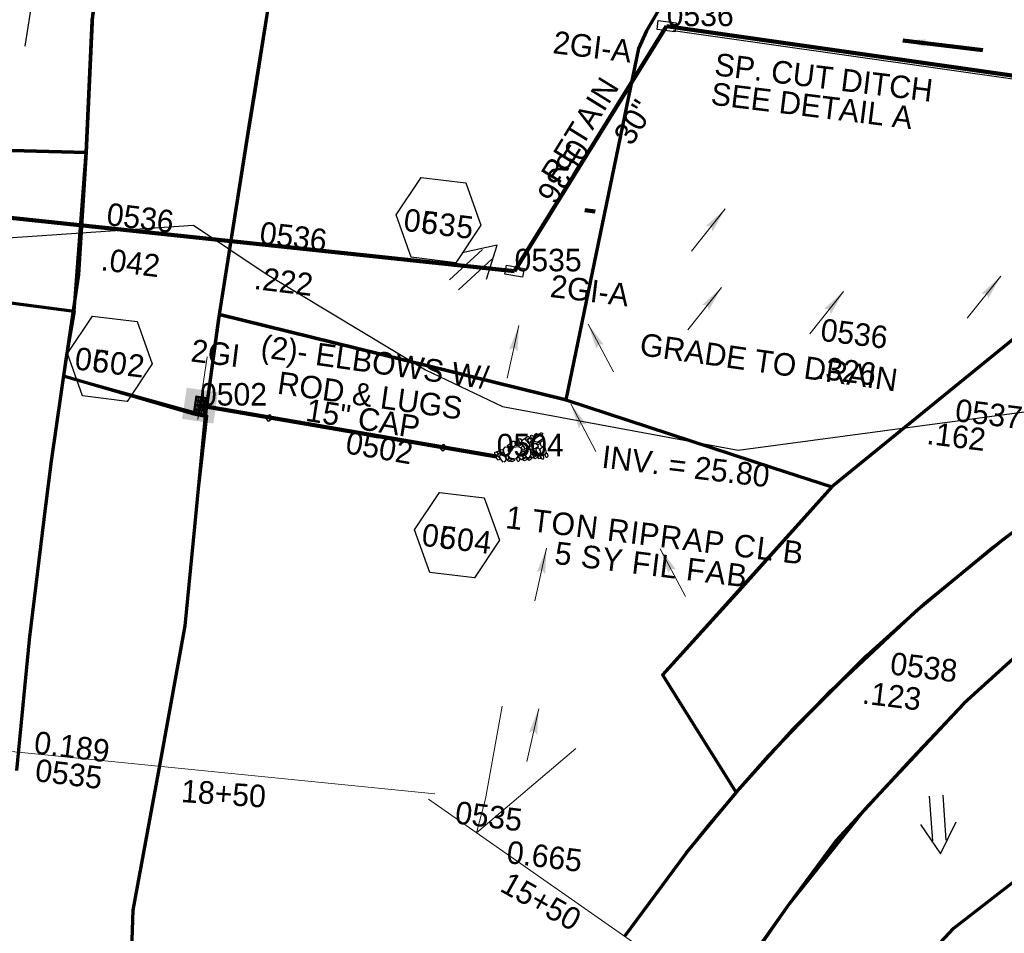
# Model space of a CAD drawing. Extents: x 1160024 to 2574774, y 200346 to 1150377.
# Tile 49 of 118: x 2483548 to 2483767, y 365554 to 365757. Entities that reach past the tile are written whole.
import ezdxf
from ezdxf.enums import TextEntityAlignment as Align

# ---------------------------------------------------------------- set-up
doc = ezdxf.new("R2010")
doc.units = 0
doc.header["$MEASUREMENT"] = 0
for name, pattern in [('DGN Style 2', [29.296317, 17.57779, -11.718527]), ('DGN Style 3', [41.014844, 29.296317, -11.718527]), ('DGN Style 7', [58.592634, 26.366685, -11.718527, 8.788895, -11.718527])]:
    doc.linetypes.add(name, pattern=pattern)
for name, color, linetype, lineweight in [('Exist Drainage Structure Drop Inlet Grate 2 CELL', 1, 'DGN Style 3', 30), ('Exist Plan Preparation Drainage Arrows Symbol CELL', 5, 'Continuous', 30), ('Exist Plan Preparation Drainage Notes Label', 31, 'Continuous', 30), ('Exist Plan Preparation Watershed Blue', 5, 'Continuous', 30), ('Prop Drainage Structure Box Number Symbol CELL', 9, 'Continuous', 30), ('Prop Drainage Structure Drop Inlet Grate 2 Wide Slots and Flat Grates 840 20 CELL', 7, 'Continuous', 30), ('Prop Drainage Structure Drop Inlet Grate 2 Wide Slots and Flat Grates 840 20 Label', 9, 'Continuous', 30), ('Prop Drainage Structure Pipe CAP 15in', 9, 'Continuous', 211), ('Prop Drainage Structure Pipe CAP 15in Label', 9, 'Continuous', 30), ('Prop Drainage Structure Pipe Elbow CELL', 9, 'Continuous', 30), ('Prop Drainage Structure Pipe Elbow Label', 9, 'Continuous', 30), ('Prop Drainage Structure Plot Symbol 20 Scale CELL', 9, 'DGN Style 2', 13), ('Prop Drainage Structure Plot Symbol 50 Scale CELL', 9, 'DGN Style 2', 13), ('Prop Drainage Structure Retain Label', 9, 'Continuous', 30), ('Prop Drainage Structure Tops and Inverts LABEL', 1, 'Continuous', 30), ('Prop Earthen Structure Ditch Flow Line', 6, 'Rdy Ditch Special Prp', 30), ('Prop Erosion Rip Rap Pad at Outlet CELL', 9, 'Continuous', 30), ('Prop Plan Preparation Grade to Drain Arrows CELL', 7, 'Continuous', 13), ('Prop Plan Preparation Grade to Drain Arrows Label', 9, 'Continuous', 30), ('Prop Plan Preparation Watershed Pre Construction', 131, 'Continuous', 30)]:
    doc.layers.add(name, color=color, linetype=linetype, lineweight=lineweight)
for name, color, linetype, lineweight, plot in [('Scratch_Level_5', 6, 'Continuous', 0, False), ('Scratch_Level_6', 30, 'Continuous', 0, False), ('Scratch_Level_7', 9, 'Continuous', 0, False), ('Scratch_Level_8', 171, 'Continuous', 0, False), ('Scratch_Level_9', 9, 'Continuous', 0, False)]:
    doc.layers.add(name, color=color, linetype=linetype, lineweight=lineweight, plot=plot)
doc.styles.add('Style-font001', font='font001.shx')
doc.styles.add('Style-font041', font='font041.shx')
doc.styles.add('Style-GEOMETRICFUTURA_211_M_L', font='GEOMETRICFUTURA_211_M_L.shx')
doc.linetypes.add('Rdy Ditch Special Prp', pattern='A,0.55,-0.2,[22,dgnlstyle-RdylsE.shx,S=0.001111,R=0,X=0,Y=0],-0.2,0.55', length=1.5)
doc.dimstyles.new('erosion_control', dxfattribs={"dimtxt": 4.99999, "dimasz": 9.99998, "dimexe": 2.499995, "dimexo": 2.499995, "dimgap": 2.499995, "dimtad": 0, "dimtih": 1, "dimtoh": 1, "dimzin": 3, "dimdsep": 46, "dimtxsty": 'Style-GEOMETRICFUTURA_211_M_L', "dimcen": 0.09, "dimaunit": 1, "dimadec": 4, "dimazin": 3, "dimtfac": 1, "dimtofl": 0, "dimtmove": 0, "dimatfit": 1, "dimfxl": 1, "dimtzin": 3, "dimlwd": 106, "dimarcsym": 0})

# ---------------------------------------------------------------- blocks, each defined once
blk = doc.blocks.new('EXIST PLAN PREPARATION DRAINAGE ARROWS SYMBOL_55')
at = {"layer": 'Exist Plan Preparation Drainage Arrows Symbol CELL'}
for p, q in [((-3.87, 1.5), (6.13, 1.5)), ((-3.87, -1.5), (6.13, -1.5))]:
    blk.add_line(p, q, dxfattribs=at)
at = {"layer": 'Exist Plan Preparation Drainage Arrows Symbol CELL', "flags": 128}
blk.add_lwpolyline([(0, 3.97), (-6.87, 0), (0, -3.97)], dxfattribs=at)
blk = doc.blocks.new('EXIST PLAN PREPARATION DRAINAGE ARROWS SYMBOL_61')
at = {"layer": 'Exist Plan Preparation Drainage Arrows Symbol CELL'}
for p, q in [((-3.87, 1.5), (6.13, 1.5)), ((-3.87, -1.5), (6.13, -1.5))]:
    blk.add_line(p, q, dxfattribs=at)
at = {"layer": 'Exist Plan Preparation Drainage Arrows Symbol CELL', "flags": 128}
blk.add_lwpolyline([(0, 3.97), (-6.87, 0), (0, -3.97)], dxfattribs=at)
blk = doc.blocks.new('PROP TERMINATOR ARROW_204')
at = {"layer": 'Prop Plan Preparation Grade to Drain Arrows CELL', "extrusion": (0, 0, -1)}
blk.add_solid([(5.71, 0.95), (0, 0), (5, 0), (5.71, -0.95)], dxfattribs=at)
blk = doc.blocks.new('PROP PLAN PREPARATION GRADE TO DRAIN ARROWS_44')
at = {"layer": 'Prop Plan Preparation Grade to Drain Arrows CELL'}
blk.add_line((-7, 0), (5, 0), dxfattribs=at)
blk.add_blockref('PROP TERMINATOR ARROW_204', (5, 0), dxfattribs=at)
blk = doc.blocks.new('PROP TERMINATOR ARROW_205')
at = {"layer": 'Prop Plan Preparation Grade to Drain Arrows CELL'}
blk.add_solid([(-5.71, 0.95), (0, 0), (-5, 0), (-5.71, -0.95)], dxfattribs=at)
blk = doc.blocks.new('PROP PLAN PREPARATION GRADE TO DRAIN ARROWS_45')
at = {"layer": 'Prop Plan Preparation Grade to Drain Arrows CELL'}
blk.add_line((-7, 0), (5, 0), dxfattribs=at)
blk.add_blockref('PROP TERMINATOR ARROW_205', (5, 0), dxfattribs=at)
blk = doc.blocks.new('PROP TERMINATOR ARROW_206')
at = {"layer": 'Prop Plan Preparation Grade to Drain Arrows CELL'}
blk.add_solid([(-5.71, 0.95), (0, 0), (-5, 0), (-5.71, -0.95)], dxfattribs=at)
blk = doc.blocks.new('PROP PLAN PREPARATION GRADE TO DRAIN ARROWS_46')
at = {"layer": 'Prop Plan Preparation Grade to Drain Arrows CELL'}
blk.add_line((-7, 0), (5, 0), dxfattribs=at)
blk.add_blockref('PROP TERMINATOR ARROW_206', (5, 0), dxfattribs=at)
blk = doc.blocks.new('PROP TERMINATOR ARROW_207')
at = {"layer": 'Prop Plan Preparation Grade to Drain Arrows CELL', "extrusion": (0, 0, -1)}
blk.add_solid([(5.71, 0.95), (0, 0), (5, 0), (5.71, -0.95)], dxfattribs=at)
blk = doc.blocks.new('PROP PLAN PREPARATION GRADE TO DRAIN ARROWS_47')
at = {"layer": 'Prop Plan Preparation Grade to Drain Arrows CELL'}
blk.add_line((-7, 0), (5, 0), dxfattribs=at)
blk.add_blockref('PROP TERMINATOR ARROW_207', (5, 0), dxfattribs=at)
blk = doc.blocks.new('PROP DRAINAGE STRUCTURE PIPE ELBOW_2')
at = {"layer": 'Prop Drainage Structure Pipe Elbow CELL', "flags": 128}
blk.add_lwpolyline([(-0.79, 0), (0, 0.79), (0.79, 0), (0, -0.79), (-0.79, 0)], dxfattribs=at)
at = {"layer": 'Prop Drainage Structure Pipe Elbow CELL', "style": 'Style-font001'}
blk.add_text('ELB', height=0.36, dxfattribs=at).set_placement((0.01, 0.03), align=Align.MIDDLE_CENTER)
blk = doc.blocks.new('PROP DRAINAGE STRUCTURE PIPE ELBOW_3')
at = {"layer": 'Prop Drainage Structure Pipe Elbow CELL', "flags": 128}
blk.add_lwpolyline([(-0.79, 0), (0, 0.79), (0.79, 0), (0, -0.79), (-0.79, 0)], dxfattribs=at)
at = {"layer": 'Prop Drainage Structure Pipe Elbow CELL', "style": 'Style-font001'}
blk.add_text('ELB', height=0.36, dxfattribs=at).set_placement((0.01, 0.03), align=Align.MIDDLE_CENTER)
blk = doc.blocks.new('PROP TERMINATOR ARROW_225')
at = {"layer": 'Prop Plan Preparation Grade to Drain Arrows CELL', "extrusion": (0, 0, -1)}
blk.add_solid([(5.71, 0.95), (0, 0), (5, 0), (5.71, -0.95)], dxfattribs=at)
blk = doc.blocks.new('PROP PLAN PREPARATION GRADE TO DRAIN ARROWS_55')
at = {"layer": 'Prop Plan Preparation Grade to Drain Arrows CELL'}
blk.add_line((-7, 0), (5, 0), dxfattribs=at)
blk.add_blockref('PROP TERMINATOR ARROW_225', (5, 0), dxfattribs=at)
blk = doc.blocks.new('PROP TERMINATOR ARROW_226')
at = {"layer": 'Prop Plan Preparation Grade to Drain Arrows CELL', "extrusion": (0, 0, -1)}
blk.add_solid([(5.71, 0.95), (0, 0), (5, 0), (5.71, -0.95)], dxfattribs=at)
blk = doc.blocks.new('PROP PLAN PREPARATION GRADE TO DRAIN ARROWS_56')
at = {"layer": 'Prop Plan Preparation Grade to Drain Arrows CELL'}
blk.add_line((-7, 0), (5, 0), dxfattribs=at)
blk.add_blockref('PROP TERMINATOR ARROW_226', (5, 0), dxfattribs=at)
blk = doc.blocks.new('PROP TERMINATOR ARROW_227')
at = {"layer": 'Prop Plan Preparation Grade to Drain Arrows CELL', "extrusion": (0, 0, -1)}
blk.add_solid([(5.71, 0.95), (0, 0), (5, 0), (5.71, -0.95)], dxfattribs=at)
blk = doc.blocks.new('PROP PLAN PREPARATION GRADE TO DRAIN ARROWS_57')
at = {"layer": 'Prop Plan Preparation Grade to Drain Arrows CELL'}
blk.add_line((-7, 0), (5, 0), dxfattribs=at)
blk.add_blockref('PROP TERMINATOR ARROW_227', (5, 0), dxfattribs=at)
blk = doc.blocks.new('PROP TERMINATOR ARROW_231')
at = {"layer": 'Prop Plan Preparation Grade to Drain Arrows CELL', "extrusion": (0, 0, -1)}
blk.add_solid([(5.71, 0.95), (0, 0), (5, 0), (5.71, -0.95)], dxfattribs=at)
blk = doc.blocks.new('PROP PLAN PREPARATION GRADE TO DRAIN ARROWS_61')
at = {"layer": 'Prop Plan Preparation Grade to Drain Arrows CELL'}
blk.add_line((-7, 0), (5, 0), dxfattribs=at)
blk.add_blockref('PROP TERMINATOR ARROW_231', (5, 0), dxfattribs=at)
blk = doc.blocks.new('PROP TERMINATOR ARROW_232')
at = {"layer": 'Prop Plan Preparation Grade to Drain Arrows CELL', "extrusion": (0, 0, -1)}
blk.add_solid([(5.71, 0.95), (0, 0), (5, 0), (5.71, -0.95)], dxfattribs=at)
blk = doc.blocks.new('PROP PLAN PREPARATION GRADE TO DRAIN ARROWS_62')
at = {"layer": 'Prop Plan Preparation Grade to Drain Arrows CELL'}
blk.add_line((-7, 0), (5, 0), dxfattribs=at)
blk.add_blockref('PROP TERMINATOR ARROW_232', (5, 0), dxfattribs=at)
blk = doc.blocks.new('PROP TERMINATOR ARROW_233')
at = {"layer": 'Prop Plan Preparation Grade to Drain Arrows CELL', "extrusion": (0, 0, -1)}
blk.add_solid([(5.71, 0.95), (0, 0), (5, 0), (5.71, -0.95)], dxfattribs=at)
blk = doc.blocks.new('PROP PLAN PREPARATION GRADE TO DRAIN ARROWS_63')
at = {"layer": 'Prop Plan Preparation Grade to Drain Arrows CELL'}
blk.add_line((-7, 0), (5, 0), dxfattribs=at)
blk.add_blockref('PROP TERMINATOR ARROW_233', (5, 0), dxfattribs=at)
blk = doc.blocks.new('PROP EROSION RIP RAP PAD AT OUTLET_12')
at = {"layer": 'Prop Erosion Rip Rap Pad at Outlet CELL', "flags": 128}
for points in [[(0, -0.3), (-0.21, -0.38), (-0.7, -0.61), (-0.9, -0.33), (-0.9, -0.14), (-0.3, 0.15), (0, 0), (0, -0.3)], [(1.01, -0.15), (0.79, -0.24), (0.26, -0.48), (0.11, -0.18), (0.1, 0.01), (0.66, 0.26), (1, 0.15), (1.01, -0.15)], [(-1.43, -2.98), (-1.65, -2.8), (-1.78, -2.31), (-1.55, -2.09), (-1.36, -2.09), (-1.14, -2.68), (-1.24, -2.9), (-1.43, -2.98)], [(-1.63, -1.06), (-1.23, -0.88), (-0.25, -0.55), (0.29, -1.03), (0.25, -1.56), (-0.94, -1.88), (-1.51, -1.59), (-1.63, -1.19)], [(-1.28, -1.96), (-1.05, -1.95), (-0.6, -1.94), (-0.48, -2.24), (-0.48, -2.43), (-1.08, -2.44), (-1.38, -2.23), (-1.28, -1.96)], [(-0.38, -1.94), (0.11, -1.81), (1.12, -1.79), (1.49, -2.46), (1.3, -2.88), (0.06, -2.83), (-0.35, -2.41), (-0.38, -1.94)], [(0.7, -1.76), (0.51, -1.46), (0.27, -0.88), (0.61, -0.45), (1.01, -0.44), (1.22, -1.34), (1.04, -1.64), (0.7, -1.76)], [(-2.33, -4.25), (-2.03, -4.16), (-1.54, -4.11), (-1.43, -4.45), (-1.49, -4.71), (-2.13, -4.65), (-2.35, -4.44), (-2.33, -4.25)], [(-1.74, -3.63), (-1.94, -3.4), (-2.06, -2.91), (-1.88, -2.69), (-1.65, -2.69), (-1.45, -3.31), (-1.55, -3.51), (-1.74, -3.63)], [(0.09, -5.75), (-0.63, -5.28), (-1.68, -3.89), (-1.18, -2.79), (-0.39, -2.54), (0.96, -4.23), (0.86, -5.2), (0.2, -5.88)], [(0.55, -3.7), (0.32, -3.53), (0.21, -3.04), (0.41, -2.8), (0.6, -2.84), (0.81, -3.4), (0.74, -3.59), (0.55, -3.7)], [(1.09, -3.95), (0.86, -3.73), (0.79, -3.25), (0.96, -3.01), (1.19, -3.01), (1.39, -3.65), (1.27, -3.84), (1.09, -3.95)], [(1.11, -3.98), (1.51, -3.85), (2.11, -3.84), (2.35, -4.35), (2.2, -4.66), (1.34, -4.59), (1.11, -4.26), (1.11, -3.98)], [(1.66, -3.81), (1.42, -3.64), (1.31, -3.15), (1.52, -2.91), (1.71, -2.95), (1.91, -3.51), (1.85, -3.7), (1.66, -3.81)], [(-2.39, -7.4), (-2.61, -7.23), (-2.74, -6.74), (-2.51, -6.51), (-2.33, -6.51), (-2.09, -7.1), (-2.2, -7.33), (-2.39, -7.4)], [(-2.2, -6.38), (-2.43, -6.2), (-2.55, -5.71), (-2.33, -5.49), (-2.14, -5.49), (-1.9, -6.08), (-2.01, -6.3), (-2.2, -6.38)], [(-2.2, -5.11), (-1.91, -4.89), (-1.24, -4.68), (-0.9, -4.98), (-0.9, -5.28), (-1.71, -5.6), (-2.1, -5.41), (-2.2, -5.11)], [(-2.04, -6.4), (-1.51, -6.29), (-0.5, -6.36), (-0.19, -6.96), (-0.35, -7.49), (-1.55, -7.41), (-2.09, -6.93), (-2.04, -6.4)], [(-1.05, -5.96), (-1.26, -6.08), (-1.75, -6.29), (-1.95, -5.96), (-1.95, -5.8), (-1.35, -5.56), (-1.16, -5.66), (-1.05, -5.96)], [(-0.69, -6.21), (-0.91, -6.05), (-1, -5.55), (-0.83, -5.33), (-0.6, -5.33), (-0.39, -5.91), (-0.5, -6.14), (-0.69, -6.21)], [(-0.19, -5.89), (0.11, -5.76), (0.52, -5.86), (0.72, -6.2), (0.61, -6.39), (0.01, -6.4), (-0.19, -6.08), (-0.19, -5.89)], [(2.1, -7.03), (1.64, -7.3), (0.55, -7.78), (-0.1, -7.08), (-0.11, -6.59), (1.3, -6.14), (2.01, -6.41), (2.22, -7.01)], [(1.22, -5.99), (1.02, -5.8), (0.94, -5.33), (1.12, -5.09), (1.35, -5.09), (1.52, -5.69), (1.41, -5.88), (1.22, -5.99)], [(2.5, -5.96), (2.31, -6.15), (1.9, -6.28), (1.6, -6.09), (1.59, -5.76), (2.19, -5.68), (2.49, -5.78), (2.5, -5.96)], [(1.99, -5.69), (1.76, -5.5), (1.65, -5.01), (1.85, -4.79), (2.04, -4.83), (2.25, -5.38), (2.17, -5.56), (1.99, -5.69)], [(-2.39, -8.78), (-2.59, -8.51), (-2.74, -8.03), (-2.51, -7.84), (-2.34, -7.84), (-2.09, -8.44), (-2.2, -8.66), (-2.39, -8.78)], [(-1.5, -7.7), (-1.71, -7.78), (-2.2, -7.89), (-2.43, -7.68), (-2.44, -7.53), (-1.95, -7.29), (-1.65, -7.4), (-1.54, -7.59)], [(-1.68, -8.8), (-1.75, -8.61), (-1.96, -8.13), (-1.66, -7.89), (-1.48, -7.89), (-1.24, -8.53), (-1.45, -8.69), (-1.68, -8.8)], [(-0.98, -8.48), (-1.21, -8.26), (-1.33, -7.78), (-1.1, -7.55), (-0.91, -7.58), (-0.71, -8.14), (-0.79, -8.36), (-0.98, -8.48)], [(0.14, -7.53), (0.32, -7.93), (0.65, -8.94), (0.17, -9.43), (-0.35, -9.44), (-0.64, -8.25), (-0.5, -7.64), (0.02, -7.56)], [(0.91, -8.69), (0.72, -8.53), (0.55, -7.99), (0.77, -7.76), (0.96, -7.8), (1.2, -8.39), (1.14, -8.58), (0.91, -8.69)], [(1.12, -7.78), (1.42, -7.65), (1.84, -7.75), (2.04, -8.09), (1.92, -8.28), (1.32, -8.29), (1.12, -7.96), (1.12, -7.78)], [(2.56, -8.7), (2.3, -8.93), (1.86, -9.01), (1.59, -8.84), (1.57, -8.54), (2.17, -8.45), (2.47, -8.51), (2.56, -8.7)], [(2.25, -8.09), (2.01, -7.91), (1.9, -7.43), (2.1, -7.19), (2.29, -7.23), (2.5, -7.78), (2.44, -7.96), (2.25, -8.09)], [(-3.26, -9.56), (-2.96, -9.48), (-2.48, -9.43), (-2.36, -9.76), (-2.43, -10.03), (-3.06, -9.96), (-3.29, -9.75), (-3.26, -9.56)], [(-3.1, -10.56), (-2.8, -10.48), (-2.31, -10.43), (-2.2, -10.76), (-2.26, -11.03), (-2.9, -10.96), (-3.13, -10.75), (-3.1, -10.56)], [(-2.95, -8.95), (-2.65, -8.85), (-2.16, -8.8), (-2.05, -9.14), (-2.11, -9.4), (-2.75, -9.34), (-2.98, -9.13), (-2.95, -8.95)], [(-2.44, -9.83), (-1.93, -9.74), (-0.95, -9.69), (-0.59, -10.39), (-0.8, -10.88), (-2, -10.83), (-2.43, -10.35), (-2.44, -9.83)], [(-0.5, -9.34), (-0.84, -9.53), (-1.55, -9.66), (-1.85, -9.36), (-1.85, -9.06), (-1.04, -8.83), (-0.66, -8.93), (-0.5, -9.34)], [(-0.48, -10.19), (-0.11, -10.11), (0.52, -10.1), (0.74, -10.63), (0.66, -10.91), (-0.28, -10.83), (-0.51, -10.53), (-0.48, -10.19)], [(0.41, -10.16), (0.19, -9.98), (0.05, -9.49), (0.27, -9.26), (0.46, -9.26), (0.7, -9.86), (0.6, -10.09), (0.41, -10.16)], [(1.4, -9.03), (1.71, -9.43), (2.04, -10.4), (1.56, -10.94), (1.04, -10.83), (0.7, -9.64), (0.89, -9.19), (1.4, -8.95)], [(1.77, -9.44), (2.07, -9.33), (2.49, -9.43), (2.67, -9.76), (2.56, -9.95), (1.96, -9.96), (1.77, -9.63), (1.77, -9.44)], [(2.26, -11.18), (2.02, -11), (1.91, -10.51), (2.12, -10.28), (2.31, -10.31), (2.52, -10.86), (2.45, -11.05), (2.26, -11.18)]]:
    blk.add_lwpolyline(points, dxfattribs=at)
blk = doc.blocks.new('PROP DRAINAGE STRUCTURE BOX NUMBER SYMBOL_64')
at = {"layer": 'Scratch_Level_7', "flags": 128}
blk.add_lwpolyline([(-5, 8.94), (5, 8.94), (9.47, 0), (5, -8.94), (-5, -8.94), (-9.47, 0), (-5, 8.94)], dxfattribs=at)
at = {"layer": 'Scratch_Level_7', "insert": (0.23, -0.83), "char_height": 5, "attachment_point": 5, "line_spacing_factor": 0.6, "style": 'Style-GEOMETRICFUTURA_211_M_L'}
blk.add_mtext('\\T1.051;0535', dxfattribs=at)
blk = doc.blocks.new('PROP DRAINAGE STRUCTURE BOX NUMBER SYMBOL_65')
at = {"layer": 'Scratch_Level_7', "flags": 128}
blk.add_lwpolyline([(-5, 8.94), (5, 8.94), (9.47, 0), (5, -8.94), (-5, -8.94), (-9.47, 0), (-5, 8.94)], dxfattribs=at)
at = {"layer": 'Scratch_Level_7', "insert": (0.17, -0.83), "char_height": 5, "attachment_point": 5, "line_spacing_factor": 0.6, "style": 'Style-GEOMETRICFUTURA_211_M_L'}
blk.add_mtext('\\T1.051;0502', dxfattribs=at)
blk = doc.blocks.new('PROP DRAINAGE STRUCTURE BOX NUMBER SYMBOL_114')
at = {"layer": 'Scratch_Level_7', "flags": 128}
blk.add_lwpolyline([(-5, 8.94), (5, 8.94), (9.47, 0), (5, -8.94), (-5, -8.94), (-9.47, 0), (-5, 8.94)], dxfattribs=at)
at = {"layer": 'Scratch_Level_7', "insert": (0.14, -0.83), "char_height": 5, "attachment_point": 5, "line_spacing_factor": 0.6, "style": 'Style-GEOMETRICFUTURA_211_M_L'}
blk.add_mtext('\\T1.051;0504', dxfattribs=at)
blk = doc.blocks.new('PROP DRAINAGE STRUCTURE BOX NUMBER SYMBOL_216')
at = {"layer": 'Prop Drainage Structure Box Number Symbol CELL', "flags": 128}
blk.add_lwpolyline([(-5, 8.94), (5, 8.94), (9.47, 0), (5, -8.94), (-5, -8.94), (-9.47, 0), (-5, 8.94)], dxfattribs=at)
at = {"layer": 'Prop Drainage Structure Box Number Symbol CELL', "insert": (0.23, -0.83), "char_height": 5, "attachment_point": 5, "line_spacing_factor": 0.6, "style": 'Style-GEOMETRICFUTURA_211_M_L'}
blk.add_mtext('\\T1.051;0635', dxfattribs=at)
blk = doc.blocks.new('PROP DRAINAGE STRUCTURE BOX NUMBER SYMBOL_217')
at = {"layer": 'Prop Drainage Structure Box Number Symbol CELL', "flags": 128}
blk.add_lwpolyline([(-5, 8.94), (5, 8.94), (9.47, 0), (5, -8.94), (-5, -8.94), (-9.47, 0), (-5, 8.94)], dxfattribs=at)
at = {"layer": 'Prop Drainage Structure Box Number Symbol CELL', "insert": (0.14, -0.83), "char_height": 5, "attachment_point": 5, "line_spacing_factor": 0.6, "style": 'Style-GEOMETRICFUTURA_211_M_L'}
blk.add_mtext('\\T1.051;0604', dxfattribs=at)
blk = doc.blocks.new('PROP DRAINAGE STRUCTURE BOX NUMBER SYMBOL_218')
at = {"layer": 'Prop Drainage Structure Box Number Symbol CELL', "flags": 128}
blk.add_lwpolyline([(-5, 8.94), (5, 8.94), (9.47, 0), (5, -8.94), (-5, -8.94), (-9.47, 0), (-5, 8.94)], dxfattribs=at)
at = {"layer": 'Prop Drainage Structure Box Number Symbol CELL', "insert": (0.17, -0.83), "char_height": 5, "attachment_point": 5, "line_spacing_factor": 0.6, "style": 'Style-GEOMETRICFUTURA_211_M_L'}
blk.add_mtext('\\T1.051;0602', dxfattribs=at)
blk = doc.blocks.new('PROP DRAINAGE STRUCTURE DROP INLET GRATE 2 WIDE SLOTS AND FLAT GRATES 840 20_3')
at = {"layer": 'Prop Drainage Structure Drop Inlet Grate 2 Wide Slots and Flat Grates 840 20 CELL', "flags": 128}
for points in [[(-2, 1.17), (2, 1.17), (2, -1.17), (-2, -1.17), (-2, 1.17), (-2, 1.17)], [(-1.94, 1.1), (1.94, 1.1), (1.94, -1.1), (-1.94, -1.1), (-1.94, 1.1)], [(-1.93, 1.09), (-0.01, 1.09), (-0.01, -1.09), (-1.93, -1.09), (-1.93, 1.09)], [(-1.84, 0.91), (-1.01, 0.91), (-1.01, 0.64), (-1.84, 0.64), (-1.84, 0.91)], [(-1.84, 0.52), (-1.01, 0.52), (-1.01, 0.25), (-1.84, 0.25), (-1.84, 0.52)], [(-1.84, 0.14), (-1.01, 0.14), (-1.01, -0.14), (-1.84, -0.14), (-1.84, 0.14)], [(-0.93, 0.91), (-0.09, 0.91), (-0.09, 0.64), (-0.93, 0.64), (-0.93, 0.91)], [(-0.93, 0.52), (-0.09, 0.52), (-0.09, 0.25), (-0.93, 0.25), (-0.93, 0.52)], [(-0.93, 0.14), (-0.09, 0.14), (-0.09, -0.14), (-0.93, -0.14), (-0.93, 0.14)], [(0.01, 1.09), (1.93, 1.09), (1.93, -1.09), (0.01, -1.09), (0.01, 1.09)], [(0.09, 0.91), (0.93, 0.91), (0.93, 0.64), (0.09, 0.64), (0.09, 0.91)], [(0.09, 0.52), (0.93, 0.52), (0.93, 0.25), (0.09, 0.25), (0.09, 0.52)], [(0.09, 0.14), (0.93, 0.14), (0.93, -0.14), (0.09, -0.14), (0.09, 0.14)], [(1.01, 0.91), (1.84, 0.91), (1.84, 0.64), (1.01, 0.64), (1.01, 0.91)], [(1.01, 0.52), (1.84, 0.52), (1.84, 0.25), (1.01, 0.25), (1.01, 0.52)], [(1.01, 0.14), (1.84, 0.14), (1.84, -0.14), (1.01, -0.14), (1.01, 0.14)], [(-1.84, -0.25), (-1.01, -0.25), (-1.01, -0.52), (-1.84, -0.52), (-1.84, -0.25)], [(-1.84, -0.64), (-1.01, -0.64), (-1.01, -0.91), (-1.84, -0.91), (-1.84, -0.64)], [(-0.93, -0.25), (-0.09, -0.25), (-0.09, -0.52), (-0.93, -0.52), (-0.93, -0.25)], [(-0.93, -0.64), (-0.09, -0.64), (-0.09, -0.91), (-0.93, -0.91), (-0.93, -0.64)], [(0.09, -0.25), (0.93, -0.25), (0.93, -0.52), (0.09, -0.52), (0.09, -0.25)], [(0.09, -0.64), (0.93, -0.64), (0.93, -0.91), (0.09, -0.91), (0.09, -0.64)], [(1.01, -0.25), (1.84, -0.25), (1.84, -0.52), (1.01, -0.52), (1.01, -0.25)], [(1.01, -0.64), (1.84, -0.64), (1.84, -0.91), (1.01, -0.91), (1.01, -0.64)]]:
    blk.add_lwpolyline(points, dxfattribs=at)
at = {"layer": 'Prop Drainage Structure Plot Symbol 20 Scale CELL'}
blk.add_solid([(-2, 2), (2, 2), (-2, -2), (2, -2)], dxfattribs=at)
at = {"layer": 'Prop Drainage Structure Plot Symbol 50 Scale CELL', "extrusion": (0, 0, -1)}
blk.add_solid([(3.5, 3.5), (-3.5, 3.5), (3.5, -3.5), (-3.5, -3.5)], dxfattribs=at)
blk = doc.blocks.new('EXIST DRAINAGE STRUCTURE DROP INLET GRATE 2_4')
at = {"layer": 'Exist Drainage Structure Drop Inlet Grate 2 CELL', "color": 1, "flags": 128}
blk.add_lwpolyline([(-2.01, 1), (1.98, 1), (1.98, -1), (-2.01, -1), (-2.01, 1)], dxfattribs=at)
blk = doc.blocks.new('EXIST DRAINAGE STRUCTURE DROP INLET GRATE 2_5')
at = {"layer": 'Exist Drainage Structure Drop Inlet Grate 2 CELL', "color": 1, "flags": 128}
blk.add_lwpolyline([(-2.01, 1), (1.98, 1), (1.98, -1), (-2.01, -1), (-2.01, 1)], dxfattribs=at)

msp = doc.modelspace()

# ---------------------------------------------------------------- linework, layer by layer
at = {"layer": 'Exist Plan Preparation Watershed Blue', "color": 5, "linetype": 'Continuous', "lineweight": 70, "flags": 128}
for points in [[(2483577.94, 365841.73), (2483548.36, 365846.67), (2483538.23, 365783.82), (2483537.81, 365781.59), (2483530.29, 365742.02), (2483527.18, 365728.33), (2483563.08, 365727.32), (2483564.38, 365756.64), (2483577.94, 365841.73)], [(2483564.45, 365757.81), (2483563.08, 365727.32), (2483561.38, 365700.26), (2483558.02, 365677.77), (2483586.93, 365669.31), (2483589.55, 365668.81), (2483592.45, 365689.95), (2483592.66, 365691.39), (2483599.26, 365733.17), (2483603.22, 365757.87), (2483608.7, 365793.65), (2483615.4, 365835.08), (2483577.94, 365841.73), (2483564.45, 365757.81)], [(2483701.93, 365779.03), (2483687.42, 365754.37), (2483685.65, 365750.39), (2483669.52, 365672.45), (2483592.66, 365691.39), (2483598.76, 365730.15), (2483600.6, 365741.42), (2483603.22, 365757.87), (2483608.7, 365793.65), (2483636.43, 365789.54), (2483701.93, 365779.03)], [(2483690.97, 365611.4), (2483707.3, 365585.27), (2483719.95, 365599.29), (2483736.25, 365615.59), (2483749, 365627.12), (2483766.37, 365641.33), (2483778.03, 365650.02), (2483795.33, 365661.7), (2483814.36, 365673.31), (2483826.01, 365679.62), (2483839.6, 365686.62), (2483858.21, 365694.71), (2483880.19, 365703.09), (2483869.75, 365730.85), (2483849.46, 365725.46), (2483824.14, 365718.73), (2483818.06, 365715.93), (2483770.96, 365687.7), (2483728.54, 365653.08), (2483690.97, 365611.4)], [(2483725.75, 365523.08), (2483755.58, 365555.14), (2483789.88, 365581.77), (2483822.93, 365609.29), (2483860.25, 365630.84), (2483899.98, 365647.54), (2483887.15, 365684.36), (2483862.26, 365674.71), (2483836.92, 365662.74), (2483825.12, 365656.36), (2483801.5, 365641.92), (2483780.52, 365625.59), (2483757.79, 365605), (2483735.9, 365581.61), (2483718.73, 365560.12), (2483708.64, 365545.82), (2483703.82, 365538.53), (2483725.75, 365523.08)], [(2483864.98, 365632.83), (2483950.62, 365580.83), (2483989.2, 365445.79), (2483980.11, 365445.37), (2483967.73, 365445.4), (2483952.3, 365444.4), (2483935.63, 365443.09), (2483923, 365441.63), (2483913.92, 365440.08), (2483901.51, 365437.9), (2483886.85, 365434.4), (2483869.36, 365430.04), (2483740.52, 365512.91), (2483725.75, 365523.08), (2483755.58, 365555.14), (2483789.88, 365581.77), (2483822.93, 365609.29), (2483864.98, 365632.83)]]:
    msp.add_lwpolyline(points, close=True, dxfattribs=at)
at = {"layer": 'Exist Plan Preparation Watershed Blue', "lineweight": 40, "flags": 128}
msp.add_lwpolyline([(2483701.93, 365779.03), (2483864.3, 365751.67), (2483869.75, 365730.85), (2483824.14, 365718.73), (2483818.06, 365715.93), (2483770.96, 365687.7), (2483750.07, 365670.65), (2483728.54, 365653.08), (2483669.52, 365672.45), (2483685.65, 365750.39), (2483687.42, 365754.37), (2483701.93, 365779.03)], close=True, dxfattribs=at)
at = {"layer": 'Exist Plan Preparation Watershed Blue', "color": 5, "linetype": 'Continuous', "lineweight": 70, "flags": 128}
for points in [[(2483530.49, 365696.02), (2483560.38, 365692.14), (2483563.08, 365727.32), (2483527.18, 365728.33)], [(2483530.46, 365696.05), (2483560.38, 365692.14), (2483558.61, 365681.89), (2483555.33, 365658.83), (2483554.01, 365648.89), (2483550.42, 365619.15), (2483547.59, 365590.16)], [(2483572.44, 365528.41), (2483573.5, 365559.09), (2483579.63, 365592.42), (2483579.63, 365592.42), (2483585.04, 365622.27), (2483585.04, 365622.27), (2483587.17, 365644.25), (2483589.55, 365668.81), (2483592.66, 365691.39), (2483669.52, 365672.45), (2483715.52, 365657.35), (2483728.54, 365653.08), (2483707.85, 365630.01), (2483690.97, 365611.4), (2483690.97, 365611.4), (2483707.3, 365585.27), (2483701.17, 365577.97), (2483696.19, 365571.79), (2483682.55, 365553.3)], [(2483682.55, 365553.3), (2483696.19, 365571.79), (2483707.73, 365585.77), (2483714.55, 365593.47), (2483728.35, 365607.92), (2483747.26, 365625.6), (2483764.04, 365639.52), (2483778.41, 365650.3)], [(2483780.52, 365625.59), (2483757.79, 365605), (2483746.28, 365592.79), (2483729.49, 365574.61), (2483718.73, 365560.12), (2483703.82, 365538.53)]]:
    msp.add_lwpolyline(points, dxfattribs=at)
at = {"layer": 'Exist Plan Preparation Watershed Blue', "lineweight": 40, "flags": 128}
msp.add_lwpolyline([(2483572.44, 365528.35), (2483573.5, 365559.09), (2483579.63, 365592.42), (2483585.04, 365622.27), (2483587.17, 365644.25), (2483590.01, 365668.88), (2483558.02, 365677.77), (2483560.72, 365695.97), (2483560.28, 365693.06), (2483559.82, 365690), (2483557.7, 365675.69), (2483556.49, 365667.17), (2483555.52, 365660.22), (2483553.53, 365645.19), (2483552.5, 365637.05), (2483551.38, 365627.62), (2483550.57, 365620.52), (2483547.99, 365594.77)], dxfattribs=at)
at = {"layer": 'Prop Drainage Structure Pipe CAP 15in'}
msp.add_line((2483588.32, 365671.15), (2483654.15, 365659.88), dxfattribs=at)
at = {"layer": 'Prop Earthen Structure Ditch Flow Line', "linetype": 'Rdy Ditch Special Prp', "ltscale": 50}
msp.add_line((2483864.37, 365730.01), (2483693.3, 365754.38), dxfattribs=at)
at = {"layer": 'Prop Plan Preparation Watershed Pre Construction', "color": 200, "flags": 128}
msp.add_lwpolyline([(2483527.18, 365707.13), (2483586.91, 365711.23), (2483603.23, 365700.24), (2483638.34, 365679.06), (2483655.47, 365670.92), (2483707.75, 365661.25), (2483780.08, 365670.96), (2483878.99, 365674.71), (2483990.72, 365697.78), (2484010.57, 365693.52), (2484097.51, 365602.86)], dxfattribs=at)
at = {"layer": 'Scratch_Level_5', "lineweight": 30}
msp.add_line((2483549.52, 365750.97), (2483554.05, 365779.18), dxfattribs=at)
at = {"layer": 'Scratch_Level_5'}
for p, q in [((2483587.87, 365668.09), (2483589.9, 365681.98)), ((2483651.64, 365583.84), (2483655.35, 365604.41)), ((2483640.44, 365584.96), (2483535.22, 365595.44)), ((2483649.71, 365576.27), (2483671.69, 365595.03)), ((2483639.02, 365583.75), (2483685.77, 365551.05)), ((2483649.71, 365576.27), (2483651.64, 365583.84))]:
    msp.add_line(p, q, dxfattribs=at)
at = {"layer": 'Scratch_Level_8', "lineweight": 120}
msp.add_line((2483673.74, 365714.53), (2483675.98, 365714.26), dxfattribs=at)
at = {"layer": 'Scratch_Level_9', "lineweight": 120}
for p, q in [((2483691.87, 365755.38), (2483658.13, 365700.96)), ((2483691.87, 365755.38), (2483658.13, 365700.96)), ((2483877.9, 365728.83), (2483691.87, 365755.38)), ((2483877.9, 365728.83), (2483691.87, 365755.38)), ((2483658.13, 365700.96), (2483412.57, 365726.99)), ((2483658.13, 365700.96), (2483412.57, 365726.99))]:
    msp.add_line(p, q, dxfattribs=at)

# ---------------------------------------------------------------- block references
at = {"layer": 'Exist Drainage Structure Drop Inlet Grate 2 CELL', "lineweight": 140}
for name, p, rotation in [('EXIST DRAINAGE STRUCTURE DROP INLET GRATE 2_5', (2483691.87, 365755.38), 351.9999999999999), ('EXIST DRAINAGE STRUCTURE DROP INLET GRATE 2_4', (2483658.13, 365700.96), 349.9999999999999)]:
    msp.add_blockref(name, p, dxfattribs=dict(at, rotation=rotation))
at = {"layer": 'Exist Plan Preparation Drainage Arrows Symbol CELL'}
for name, p, rotation in [('EXIST PLAN PREPARATION DRAINAGE ARROWS SYMBOL_61', (2483649.19, 365702.12), 222.3556826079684), ('EXIST PLAN PREPARATION DRAINAGE ARROWS SYMBOL_55', (2483752.14, 365578.45), 94.06431105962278)]:
    msp.add_blockref(name, p, dxfattribs=dict(at, rotation=rotation))
at = {"layer": 'Prop Drainage Structure Box Number Symbol CELL', "rotation": 353.0022961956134}
for name, p in [('PROP DRAINAGE STRUCTURE BOX NUMBER SYMBOL_216', (2483641.24, 365712.33)), ('PROP DRAINAGE STRUCTURE BOX NUMBER SYMBOL_218', (2483568.32, 365681.55)), ('PROP DRAINAGE STRUCTURE BOX NUMBER SYMBOL_217', (2483645.35, 365642.39))]:
    msp.add_blockref(name, p, dxfattribs=at)
at = {"layer": 'Prop Drainage Structure Pipe Elbow CELL', "color": 1, "linetype": 'DGN Style 7', "lineweight": 70, "rotation": 353.0022961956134}
for name, p in [('PROP DRAINAGE STRUCTURE PIPE ELBOW_2', (2483603.62, 365668.37)), ('PROP DRAINAGE STRUCTURE PIPE ELBOW_3', (2483642.27, 365661.82))]:
    msp.add_blockref(name, p, dxfattribs=at)
at = {"layer": 'Prop Drainage Structure Plot Symbol 50 Scale CELL', "rotation": 81.6745172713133}
msp.add_blockref('PROP DRAINAGE STRUCTURE DROP INLET GRATE 2 WIDE SLOTS AND FLAT GRATES 840 20_3', (2483588.32, 365671.15), dxfattribs=at)
at = {"layer": 'Prop Erosion Rip Rap Pad at Outlet CELL', "rotation": 105}
msp.add_blockref('PROP EROSION RIP RAP PAD AT OUTLET_12', (2483654.15, 365659.88), dxfattribs=at)
at = {"layer": 'Prop Plan Preparation Grade to Drain Arrows CELL'}
for name, p, rotation in [('PROP PLAN PREPARATION GRADE TO DRAIN ARROWS_45', (2483701.74, 365710.92), 51.54096773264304), ('PROP PLAN PREPARATION GRADE TO DRAIN ARROWS_46', (2483762.92, 365696), 51.54096773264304), ('PROP PLAN PREPARATION GRADE TO DRAIN ARROWS_44', (2483700.9, 365693.43), 51.54096773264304), ('PROP PLAN PREPARATION GRADE TO DRAIN ARROWS_47', (2483728.01, 365692.59), 51.54096773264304), ('PROP PLAN PREPARATION GRADE TO DRAIN ARROWS_61', (2483657.99, 365684.03), 77.26754046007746), ('PROP PLAN PREPARATION GRADE TO DRAIN ARROWS_62', (2483676.78, 365684.82), 117.7967196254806), ('PROP PLAN PREPARATION GRADE TO DRAIN ARROWS_63', (2483672.92, 365667.13), 117.7967196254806), ('PROP PLAN PREPARATION GRADE TO DRAIN ARROWS_57', (2483664.14, 365634.65), 77.26754046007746), ('PROP PLAN PREPARATION GRADE TO DRAIN ARROWS_55', (2483692.76, 365634.95), 117.7967196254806), ('PROP PLAN PREPARATION GRADE TO DRAIN ARROWS_56', (2483662.37, 365598.98), 77.26754046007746)]:
    msp.add_blockref(name, p, dxfattribs=dict(at, rotation=rotation))
at = {"layer": 'Scratch_Level_7', "rotation": 353.0022961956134}
for name, p in [('PROP DRAINAGE STRUCTURE BOX NUMBER SYMBOL_64', (2483641.24, 365712.33)), ('PROP DRAINAGE STRUCTURE BOX NUMBER SYMBOL_65', (2483568.32, 365681.55)), ('PROP DRAINAGE STRUCTURE BOX NUMBER SYMBOL_114', (2483645.35, 365642.39))]:
    msp.add_blockref(name, p, dxfattribs=at)

# ---------------------------------------------------------------- texts
at = {"layer": 'Prop Drainage Structure Drop Inlet Grate 2 Wide Slots and Flat Grates 840 20 Label', "style": 'Style-GEOMETRICFUTURA_211_M_L'}
msp.add_text('2GI', height=5, rotation=353.0023, dxfattribs=at).set_placement((2483591.76, 365682.79), align=Align.MIDDLE_CENTER)
at = {"layer": 'Prop Drainage Structure Pipe CAP 15in Label', "style": 'Style-GEOMETRICFUTURA_211_M_L'}
msp.add_text('15" CAP', height=5, rotation=351.0393, dxfattribs=at).set_placement((2483624.49, 365668.27), align=Align.MIDDLE_CENTER)
at = {"layer": 'Prop Drainage Structure Pipe Elbow Label', "insert": (2483626.59, 365677.07), "char_height": 5, "attachment_point": 5, "rotation": 351.9175, "line_spacing_factor": 0.9, "style": 'Style-GEOMETRICFUTURA_211_M_L'}
msp.add_mtext('\\pt90;(2)- ELBOWS W/\\PROD & LUGS', dxfattribs=at)
at = {"layer": 'Prop Drainage Structure Retain Label', "insert": (2483670.56, 365733.75), "char_height": 5, "attachment_point": 2, "rotation": 58.2059, "line_spacing_factor": 0.6, "style": 'Style-GEOMETRICFUTURA_211_M_L'}
msp.add_mtext('\\T1.060;RETAIN', dxfattribs=at)
at = {"layer": 'Prop Drainage Structure Tops and Inverts LABEL', "insert": (2483677.88, 365662.34), "char_height": 5, "attachment_point": 1, "rotation": 353.2393, "line_spacing_factor": 0.6, "style": 'Style-GEOMETRICFUTURA_211_M_L'}
msp.add_mtext('INV. = 25.80', dxfattribs=at)
at = {"layer": 'Prop Erosion Rip Rap Pad at Outlet CELL', "insert": (2483688.91, 365639.1), "char_height": 5, "attachment_point": 5, "rotation": 353.0023, "line_spacing_factor": 0.786545, "style": 'Style-GEOMETRICFUTURA_211_M_L'}
msp.add_mtext('\\T1.055;1 TON RIPRAP CL B\\P5 SY FIL FAB', dxfattribs=at)
at = {"layer": 'Prop Plan Preparation Grade to Drain Arrows Label', "style": 'Style-GEOMETRICFUTURA_211_M_L'}
msp.add_text('GRADE TO DRAIN', height=5, rotation=351.9201, dxfattribs=at).set_placement((2483714.54, 365680.79), align=Align.MIDDLE_CENTER)
at = {"layer": 'Scratch_Level_5', "lineweight": 30, "style": 'Style-GEOMETRICFUTURA_211_M_L'}
for s, rotation, p in [('18+50', 356.1225, (2483593.39, 365582.5)), ('15+50', 330.7559, (2483662.8, 365558.91))]:
    msp.add_text(s, height=5, rotation=rotation, dxfattribs=at).set_placement(p, align=Align.CENTER)
at = {"layer": 'Scratch_Level_5', "color": 211, "lineweight": 40, "insert": (2483702.89, 365749.46), "char_height": 5, "attachment_point": 1, "rotation": 353.0023, "line_spacing_factor": 0.786545, "style": 'Style-GEOMETRICFUTURA_211_M_L'}
msp.add_mtext('SP. CUT DITCH\\PSEE DETAIL A', dxfattribs=at)
at = {"layer": 'Scratch_Level_6', "style": 'Style-GEOMETRICFUTURA_211_M_L'}
for s, p in [('0536', (2483568.01, 365716.21)), ('0536', (2483601.97, 365712.04)), ('.042', (2483566.78, 365706.18)), ('.222', (2483600.74, 365702.01)), ('0536', (2483726.43, 365690.52)), ('.326', (2483725.69, 365682.14)), ('0537', (2483756.3, 365672.67)), ('.162', (2483750.01, 365667.6)), ('0538', (2483741.88, 365616.46)), ('.123', (2483735.7, 365609.98)), ('0535', (2483552.15, 365592.75)), ('0535', (2483645.33, 365583.37))]:
    msp.add_text(s, height=5, rotation=353.0023, dxfattribs=at).set_placement(p, align=Align.TOP_LEFT)
for s, p in [('0.189', (2483559.91, 365595.41)), ('0.665', (2483664.77, 365571.08))]:
    msp.add_text(s, height=5, rotation=353.0023, dxfattribs=at).set_placement(p, align=Align.MIDDLE_CENTER)
at = {"layer": 'Scratch_Level_7', "style": 'Style-GEOMETRICFUTURA_211_M_L'}
for p in [(2483675.41, 365750.82), (2483674.8, 365696.7)]:
    msp.add_text('2GI-A', height=5, rotation=353.0023, dxfattribs=at).set_placement(p, align=Align.MIDDLE_CENTER)
at = {"layer": 'Scratch_Level_7', "lineweight": 211, "style": 'Style-GEOMETRICFUTURA_211_M_L'}
msp.add_text('30" ', height=5, rotation=58.2059, dxfattribs=at).set_placement((2483685.04, 365734.87), align=Align.MIDDLE_CENTER)
at = {"layer": 'Scratch_Level_8', "linetype": 'Continuous', "style": 'Style-font041'}
for s, p in [('0536', (2483691.87, 365760.38)), ('0535', (2483658.13, 365705.96)), ('0502', (2483588.32, 365676.15)), ('0504', (2483654.15, 365664.88))]:
    msp.add_text(s, height=5, dxfattribs=at).set_placement(p, align=Align.TOP_LEFT)
at = {"layer": 'Scratch_Level_8', "linetype": 'Continuous', "lineweight": 30, "style": 'Style-font041'}
for s, rotation, p in [('0536', 238.2059, (2483675, 365728.17)), ('0502', 350.286, (2483621.23, 365665.52))]:
    msp.add_text(s, height=5, rotation=rotation, dxfattribs=at).set_placement(p, align=Align.TOP_LEFT)

# ---------------------------------------------------------------- leaders
at = {"layer": 'Exist Plan Preparation Drainage Notes Label'}
msp.add_leader([(2483744.26, 365752.23), (2483762.06, 365750.04)], dimstyle='erosion_control', override={"dimtxt": 5, "dimasz": 5, "dimgap": 0, "dimlwd": 65534}, dxfattribs=at)

doc.saveas('drawing.dxf')
